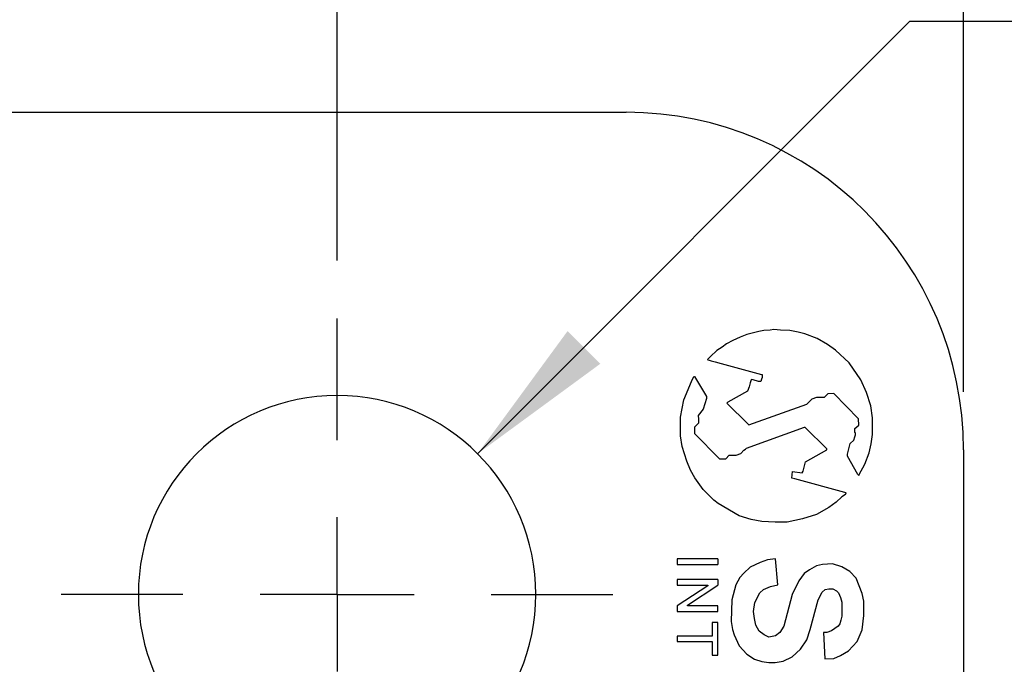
# Model space of a CAD drawing. Header units: millimetres. Extents: x 6 to 273, y 6 to 210.
# Tile 7 of 15: x 134 to 156, y 109 to 123. Entities that reach past the tile are written whole.
import ezdxf

# ---------------------------------------------------------------- set-up
doc = ezdxf.new("R2010")
doc.units = ezdxf.units.MM
doc.linetypes.add('CENTERX2', pattern=[20.32, 12.7, -2.54, 2.54, -2.54])
doc.layers.add('CENTER', color=40, linetype='CENTERX2')
doc.layers.add('DIMENSIONS', color=140, linetype='Continuous', lineweight=25)
doc.styles.add('SLDTEXTSTYLE0', font='TXT', dxfattribs={"width": 0.7})
doc.dimstyles.new('SLDDIMSTYLE1', dxfattribs={"dimtxt": 2.158008, "dimasz": 3.302, "dimexe": 0, "dimexo": 0.0625, "dimgap": 0.539502, "dimtad": 0, "dimtih": 1, "dimtoh": 1, "dimlfac": 1.5, "dimrnd": 1e-09, "dimzin": 12, "dimdsep": 46, "dimtxsty": 'SLDTEXTSTYLE0', "dimsah": 1, "dimcen": 0.09, "dimadec": 0, "dimazin": 3, "dimtfac": 1, "dimtofl": 0, "dimtmove": 0, "dimatfit": 3, "dimfxl": 0, "dimfrac": 2, "dimtolj": 1, "dimtzin": 12, "dimarcsym": 0})
doc.dimstyles.new('SLDDIMSTYLE2', dxfattribs={"dimtxt": 2.158008, "dimasz": 3.302, "dimexe": 0, "dimexo": 0.0625, "dimgap": 0.539502, "dimtad": 0, "dimtih": 1, "dimtoh": 1, "dimlfac": 1.5, "dimrnd": 1e-09, "dimzin": 12, "dimdsep": 46, "dimtxsty": 'SLDTEXTSTYLE0', "dimsah": 1, "dimcen": 0, "dimadec": 0, "dimazin": 3, "dimtfac": 1, "dimtofl": 0, "dimtmove": 0, "dimatfit": 3, "dimfxl": 0, "dimfrac": 2, "dimtolj": 1, "dimtzin": 12, "dimarcsym": 0})

# ---------------------------------------------------------------- blocks, each defined once
blk = doc.blocks.new('_D_1')
at = {"layer": 'DIMENSIONS'}
for p, q in [((125.852, 122.044), (125.852, 135.704)), ((140.875, 117.52), (140.875, 135.704)), ((112.646, 132.529), (111.921, 132.529)), ((111.921, 132.529), (111.921, 129.099)), ((119.058, 132.529), (119.783, 132.529)), ((119.783, 132.529), (119.783, 129.099)), ((125.852, 132.529), (121.983, 132.529)), ((140.875, 132.529), (125.852, 132.529)), ((111.921, 129.099), (112.646, 129.099)), ((119.783, 129.099), (119.058, 129.099))]:
    blk.add_line(p, q, dxfattribs=at)
for points in [[(125.852, 132.529), (129.154, 132.021), (129.154, 133.037)], [(140.875, 132.529), (137.573, 133.037), (137.573, 132.021)]]:
    blk.add_solid(points, dxfattribs=at)
at = {"layer": 'DIMENSIONS', "char_height": 2.1167, "attachment_point": 1, "style": 'SLDTEXTSTYLE0'}
for s, insert in [('22.5', (112.646, 135.741)), ('0.89', (112.646, 131.828))]:
    blk.add_mtext(s, dxfattribs=dict(at, insert=insert))
blk = doc.blocks.new('_D_2')
at = {"layer": 'DIMENSIONS'}
for p, q in [((140.875, 117.52), (140.875, 135.704)), ((154.634, 114.636), (154.634, 135.704)), ((140.875, 132.529), (154.634, 132.529)), ((154.634, 132.529), (161.149, 132.529)), ((164.074, 132.529), (163.349, 132.529)), ((163.349, 132.529), (163.349, 129.099)), ((170.486, 132.529), (171.211, 132.529)), ((171.211, 132.529), (171.211, 129.099)), ((163.349, 129.099), (164.074, 129.099)), ((171.211, 129.099), (170.486, 129.099))]:
    blk.add_line(p, q, dxfattribs=at)
for points in [[(140.875, 132.529), (144.177, 132.021), (144.177, 133.037)], [(154.634, 132.529), (151.332, 133.037), (151.332, 132.021)]]:
    blk.add_solid(points, dxfattribs=at)
at = {"layer": 'DIMENSIONS', "char_height": 2.1167, "attachment_point": 1, "style": 'SLDTEXTSTYLE0'}
for s, insert in [('20.6', (164.074, 135.741)), ('0.81', (164.074, 131.828))]:
    blk.add_mtext(s, dxfattribs=dict(at, insert=insert))
blk = doc.blocks.new('_D_3')
at = {"layer": 'DIMENSIONS'}
for p, q in [((176.019, 127.622), (175.294, 127.622)), ((175.294, 127.622), (175.294, 124.192)), ((182.431, 127.622), (183.156, 127.622)), ((183.156, 127.622), (183.156, 124.192)), ((175.294, 124.192), (176.019, 124.192)), ((183.156, 124.192), (182.431, 124.192)), ((143.962, 113.278), (153.458, 122.773)), ((153.458, 122.773), (170.427, 122.773))]:
    blk.add_line(p, q, dxfattribs=at)
blk.add_solid([(143.962, 113.278), (146.656, 115.253), (145.938, 115.972)], dxfattribs=at)
at = {"layer": 'DIMENSIONS', "char_height": 2.1167, "attachment_point": 1, "style": 'SLDTEXTSTYLE0'}
for s, insert in [('R6.5', (175.934, 130.834)), ('0.26', (176.019, 126.921)), ('THROUGH', (172.015, 123.008)), ('FLANGE', (173.622, 119.578))]:
    blk.add_mtext(s, dxfattribs=dict(at, insert=insert))
blk = doc.blocks.new('SW_CENTERMARKSYMBOL_0')
at = {"layer": 'CENTER', "color": 0}
for p, q in [((0, 3.387), (0, 6.059)), ((0, 0), (0, 1.693)), ((-3.387, 0), (-6.059, 0)), ((0, 0), (-1.693, 0)), ((0, 0), (0, -1.693)), ((0, 0), (1.693, 0)), ((3.387, 0), (6.059, 0)), ((0, -3.387), (0, -6.059))]:
    blk.add_line(p, q, dxfattribs=at)

msp = doc.modelspace()

# ---------------------------------------------------------------- linework, layer by layer
for p, q in [((129.233648, 120.773869), (147.225315, 120.773869)), ((150.019789, 115.932955), (149.873882, 115.894046)), ((150.140578, 115.964443), (150.019789, 115.932955)), ((150.24864, 115.97988), (150.140578, 115.964443)), ((150.384268, 115.994215), (150.24864, 115.97988)), ((150.465865, 116.001933), (150.384268, 115.994215)), ((150.544155, 116.000831), (150.465865, 116.001933)), ((150.613447, 115.992242), (150.544155, 116.000831)), ((150.818645, 115.980092), (150.613447, 115.992242)), ((151.002243, 115.943642), (150.818645, 115.980092)), ((151.150004, 115.906905), (151.002243, 115.943642)), ((149.570329, 115.764223), (149.429934, 115.68892)), ((149.724733, 115.836765), (149.570329, 115.764223)), ((149.873882, 115.894046), (149.724733, 115.836765)), ((151.415825, 115.807739), (151.150004, 115.906905)), ((151.644459, 115.672762), (151.415825, 115.807739)), ((149.216788, 115.545972), (149.075117, 115.414511)), ((149.331657, 115.619999), (149.216788, 115.545972)), ((149.429934, 115.68892), (149.331657, 115.619999)), ((151.825079, 115.552546), (151.644459, 115.672762)), ((152.125756, 115.270153), (151.825079, 115.552546)), ((149.075117, 115.414511), (149.00975, 115.348997)), ((149.00975, 115.348997), (149.021044, 115.340309)), ((149.021044, 115.340309), (149.047107, 115.329015)), ((149.047107, 115.329015), (149.087938, 115.321197)), ((149.087938, 115.321197), (149.180025, 115.294265)), ((149.180025, 115.294265), (149.312944, 115.258647)), ((152.378467, 114.90075), (152.125756, 115.270153)), ((149.312944, 115.258647), (150.192941, 115.019567)), ((148.493399, 114.457861), (148.662062, 114.867177)), ((148.662062, 114.867177), (148.708637, 114.974658)), ((148.708637, 114.974658), (148.721797, 114.974658)), ((148.721797, 114.974658), (148.986797, 114.533682)), ((149.968174, 114.900453), (149.945547, 114.833901)), ((149.975495, 114.910435), (149.968174, 114.900453)), ((150.010102, 114.903115), (149.975495, 114.910435)), ((150.133888, 114.863849), (150.010102, 114.903115)), ((150.183136, 114.866511), (150.133888, 114.863849)), ((150.196446, 114.917756), (150.183136, 114.866511)), ((150.192941, 115.019567), (150.211088, 115.014256)), ((150.208426, 114.949701), (150.196446, 114.917756)), ((150.212419, 114.999615), (150.208426, 114.949701)), ((150.211088, 115.014256), (150.212419, 114.999615)), ((152.504054, 114.623772), (152.378467, 114.90075)), ((149.886261, 114.654168), (149.454886, 114.413196)), ((149.922919, 114.750046), (149.886261, 114.654168)), ((149.945547, 114.833901), (149.922919, 114.750046)), ((152.598674, 114.329589), (152.504054, 114.623772)), ((148.420789, 114.078677), (148.493399, 114.457861)), ((148.986797, 114.49279), (148.913133, 114.259916)), ((148.986797, 114.533682), (148.986797, 114.49279)), ((149.454886, 114.413196), (149.43516, 114.390652)), ((151.299856, 114.473546), (151.195387, 114.366328)), ((151.407074, 114.512035), (151.299856, 114.473546)), ((151.572024, 114.514784), (151.407074, 114.512035)), ((151.65175, 114.59451), (151.572024, 114.514784)), ((151.782474, 114.598396), (151.65175, 114.59451)), ((152.329256, 114.045022), (151.782474, 114.598396)), ((148.913133, 114.259916), (148.808353, 114.117034)), ((149.43516, 114.390652), (149.903886, 113.929441)), ((149.921733, 113.915351), (151.195387, 114.366328)), ((152.632276, 114.068897), (152.598674, 114.329589)), ((148.420789, 113.67048), (148.420789, 114.078677)), ((148.808353, 114.117034), (148.815327, 114.04032)), ((148.815327, 114.04032), (148.815327, 113.949988)), ((152.33101, 113.906787), (152.329256, 114.045022)), ((152.635772, 113.89408), (152.632276, 114.068897)), ((148.815327, 113.949988), (148.725318, 113.861052)), ((148.725318, 113.861052), (148.725318, 113.724234)), ((151.135454, 113.851991), (149.859234, 113.393861)), ((149.903886, 113.929441), (149.921733, 113.915351)), ((151.158782, 113.851991), (151.135454, 113.851991)), ((151.630372, 113.3849), (151.158782, 113.851991)), ((152.248529, 113.747967), (152.249406, 113.831326)), ((152.249406, 113.831326), (152.33101, 113.906787)), ((152.632276, 113.698285), (152.635772, 113.89408)), ((148.454274, 113.436085), (148.420789, 113.67048)), ((148.725318, 113.724234), (149.274223, 113.168712)), ((152.143792, 113.499358), (152.222762, 113.579089)), ((152.222762, 113.579089), (152.246196, 113.650562)), ((152.246196, 113.650562), (152.258694, 113.690399)), ((152.259865, 113.738438), (152.248529, 113.747967)), ((152.258694, 113.690399), (152.259865, 113.738438)), ((152.604305, 113.493749), (152.632276, 113.698285)), ((148.558334, 113.112555), (148.454274, 113.436085)), ((149.740974, 113.283853), (149.806484, 113.354821)), ((149.806484, 113.354821), (149.845421, 113.379914)), ((149.845421, 113.379914), (149.859234, 113.393861)), ((151.162774, 113.099621), (151.630372, 113.36643)), ((151.630372, 113.36643), (151.630372, 113.3849)), ((152.087696, 113.270443), (152.143792, 113.499358)), ((152.558853, 113.301451), (152.604305, 113.493749)), ((154.633648, 113.365536), (154.633648, 77.382203)), ((148.64024, 112.916019), (148.558334, 113.112555)), ((149.274223, 113.168712), (149.410898, 113.168712)), ((149.410898, 113.168712), (149.485619, 113.24966)), ((149.485619, 113.24966), (149.580033, 113.245957)), ((149.580033, 113.245957), (149.642304, 113.245957)), ((149.642304, 113.245957), (149.740974, 113.283853)), ((152.085775, 113.221472), (152.087696, 113.270443)), ((152.311727, 112.825479), (152.085775, 113.221472)), ((152.464452, 113.051463), (152.558853, 113.301451)), ((148.735575, 112.748938), (148.64024, 112.916019)), ((151.091913, 112.8597), (151.108134, 112.897131)), ((151.108134, 112.897131), (151.162774, 113.099621)), ((152.343829, 112.822453), (152.464452, 113.051463)), ((148.913133, 112.495754), (148.735575, 112.748938)), ((150.859484, 112.741243), (150.877796, 112.888981)), ((150.927276, 112.726903), (150.859484, 112.741243)), ((150.877796, 112.888981), (151.091913, 112.8597)), ((152.025628, 112.430522), (150.927276, 112.726903)), ((152.337319, 112.801855), (152.311727, 112.825479)), ((152.337319, 112.801855), (152.343829, 112.822453)), ((149.145953, 112.260127), (148.913133, 112.495754)), ((149.246484, 112.186404), (149.145953, 112.260127)), ((151.961754, 112.330529), (151.835483, 112.213763)), ((152.040746, 112.385927), (151.961754, 112.330529)), ((152.055865, 112.417419), (152.025628, 112.430522)), ((152.040746, 112.385927), (152.055865, 112.417419)), ((149.705165, 111.915617), (149.246484, 112.186404)), ((151.67248, 112.099449), (151.402954, 111.945659)), ((151.835483, 112.213763), (151.67248, 112.099449)), ((149.971834, 111.831263), (149.705165, 111.915617)), ((150.202436, 111.787105), (149.971834, 111.831263)), ((151.100024, 111.848225), (150.761573, 111.77554)), ((151.402954, 111.945659), (151.100024, 111.848225)), ((150.497344, 111.77554), (150.202436, 111.787105)), ((150.761573, 111.77554), (150.497344, 111.77554)), ((149.237953, 110.970948), (148.341078, 110.970948)), ((148.341078, 110.970948), (148.341078, 110.850037)), ((149.237953, 110.970948), (149.237953, 110.850037)), ((150.330735, 110.945831), (150.170444, 110.894276)), ((150.506554, 110.970948), (150.330735, 110.945831)), ((150.55856, 110.398879), (150.506554, 110.970948)), ((148.341078, 110.850037), (149.237953, 110.850037)), ((149.945547, 110.788615), (149.806484, 110.66002)), ((150.170444, 110.894276), (149.945547, 110.788615)), ((151.251489, 110.733102), (151.135454, 110.651727)), ((151.402954, 110.819527), (151.251489, 110.733102)), ((151.537717, 110.848469), (151.402954, 110.819527)), ((151.753982, 110.860159), (151.537717, 110.848469)), ((151.961754, 110.794435), (151.753982, 110.860159)), ((152.134933, 110.692197), (151.961754, 110.794435)), ((149.237953, 110.517707), (148.341078, 110.517707)), ((148.341078, 110.517707), (148.341078, 110.394754)), ((149.237953, 110.517707), (149.237953, 110.394754)), ((149.71878, 110.565007), (149.633583, 110.403257)), ((149.806484, 110.66002), (149.71878, 110.565007)), ((151.135454, 110.651727), (151.018013, 110.49158)), ((152.272575, 110.543351), (152.134933, 110.692197)), ((152.411143, 110.210851), (152.272575, 110.543351)), ((148.341078, 110.394754), (149.015291, 110.394754)), ((149.015291, 110.38039), (148.341078, 109.940125)), ((148.568854, 109.953373), (149.237953, 110.394754)), ((149.015291, 110.394754), (149.015291, 110.38039)), ((149.633583, 110.403257), (149.543815, 110.070585)), ((150.158512, 110.223576), (150.24171, 110.300512)), ((150.24171, 110.300512), (150.391822, 110.363071)), ((150.391822, 110.363071), (150.55856, 110.398879)), ((151.018013, 110.49158), (150.87287, 110.189248)), ((151.527801, 110.236058), (151.597502, 110.300512)), ((151.597502, 110.300512), (151.67248, 110.311223)), ((151.67248, 110.311223), (151.761515, 110.311223)), ((151.761515, 110.311223), (151.843036, 110.268285)), ((150.047128, 110.012107), (150.158512, 110.223576)), ((150.87287, 110.189248), (150.684533, 109.491293)), ((151.440644, 110.070585), (151.527801, 110.236058)), ((151.843036, 110.268285), (151.88438, 110.223576)), ((151.88438, 110.223576), (151.930204, 110.12604)), ((151.930204, 110.12604), (151.964342, 110.0199)), ((152.447571, 110.041229), (152.411143, 110.210851)), ((148.341078, 109.940125), (148.341078, 109.817433)), ((148.568854, 109.940125), (148.568854, 109.953373)), ((149.237953, 109.940125), (148.568854, 109.940125)), ((149.237953, 109.817433), (149.237953, 109.940125)), ((149.543815, 110.070585), (149.532156, 109.592564)), ((150.019789, 109.812193), (150.047128, 110.012107)), ((151.265489, 109.421481), (151.440644, 110.070585)), ((151.964342, 110.0199), (151.964342, 109.713044)), ((152.447571, 109.727049), (152.447571, 110.041229)), ((148.341078, 109.817433), (149.237953, 109.817433)), ((150.041822, 109.657959), (150.019789, 109.812193)), ((150.071995, 109.517464), (150.041822, 109.657959)), ((151.964342, 109.713044), (151.940991, 109.626507)), ((152.40414, 109.409463), (152.447571, 109.727049)), ((149.237953, 109.570581), (149.115194, 109.570581)), ((149.115194, 109.570581), (149.115194, 109.276668)), ((149.237953, 108.85989), (149.237953, 109.570581)), ((149.532156, 109.592564), (149.556596, 109.421481)), ((150.148543, 109.380431), (150.071995, 109.517464)), ((150.684533, 109.491293), (150.602104, 109.351668)), ((151.879583, 109.491293), (151.734769, 109.389735)), ((151.915099, 109.544653), (151.879583, 109.491293)), ((151.940991, 109.626507), (151.915099, 109.544653)), ((149.115194, 109.276668), (148.341078, 109.276668)), ((148.341078, 109.276668), (148.341078, 109.154278)), ((149.556596, 109.421481), (149.594376, 109.30402)), ((149.594376, 109.30402), (149.707447, 109.063349)), ((150.252741, 109.30402), (150.148543, 109.380431)), ((150.360627, 109.252226), (150.252741, 109.30402)), ((150.504304, 109.283082), (150.360627, 109.252226)), ((150.602104, 109.351668), (150.504304, 109.283082)), ((151.193471, 109.193811), (151.265489, 109.421481)), ((151.634991, 109.357643), (151.55627, 109.351668)), ((151.55627, 109.351668), (151.58744, 108.775031)), ((151.734769, 109.389735), (151.634991, 109.357643)), ((152.299987, 109.156701), (152.40414, 109.409463)), ((148.341078, 109.154278), (149.115194, 109.154278)), ((149.115194, 109.154278), (149.115194, 108.85989)), ((149.707447, 109.063349), (149.876015, 108.88106)), ((151.056231, 108.987615), (151.193471, 109.193811)), ((152.107422, 108.948089), (152.299987, 109.156701)), ((149.115194, 108.85989), (149.237953, 108.85989)), ((149.876015, 108.88106), (150.041822, 108.770703)), ((150.671556, 108.723474), (150.87287, 108.818054)), ((150.87287, 108.818054), (151.056231, 108.987615)), ((151.58744, 108.775031), (151.782474, 108.785573)), ((151.782474, 108.785573), (151.93131, 108.847599)), ((151.93131, 108.847599), (152.107422, 108.948089)), ((150.041822, 108.770703), (150.200642, 108.720464)), ((150.200642, 108.720464), (150.360627, 108.698586)), ((150.360627, 108.698586), (150.497344, 108.698586)), ((150.497344, 108.698586), (150.671556, 108.723474))]:
    msp.add_line(p, q)
for centre, radius, start, end in [((147.225315, 113.365536), 7.408333, 0, 90), ((140.875315, 110.190536), 4.365667, 0, 180), ((140.875315, 110.190536), 4.365667, 180, 0)]:
    msp.add_arc(centre, radius, start, end)

# ---------------------------------------------------------------- block references
at = {"layer": 'CENTER'}
msp.add_blockref('SW_CENTERMARKSYMBOL_0', (140.875315, 110.190536), dxfattribs=at)

# ---------------------------------------------------------------- dimensions: what is measured, and where the dimension line sits
at = {"layer": 'DIMENSIONS'}
for base, p2, picture, middle in [((125.852061, 132.529064), (125.852061, 120.773869), '_D_1', (115.852061, 132.529064)), ((154.633648, 132.529064), (154.633648, 113.365536), '_D_2', (167.279866, 132.529064))]:
    dim = msp.add_linear_dim(base=base, p1=(140.875315, 116.249537), p2=p2, angle=0, dimstyle='SLDDIMSTYLE1', dxfattribs=at)
    dim.commit()
    dim.dimension.update_dxf_attribs({"geometry": picture, "text_midpoint": middle, "dimtype": 160})
dim = msp.add_radius_dim(center=(140.875315, 110.190536), mpoint=(143.962308, 113.277529), text='<>\\PTHROUGH\\PFLANGE', dimstyle='SLDDIMSTYLE2', dxfattribs=at)
dim.commit()
dim.dimension.update_dxf_attribs({"geometry": '_D_3', "text_midpoint": (179.225026, 123.888614), "dimtype": 164})

doc.saveas('drawing.dxf')
